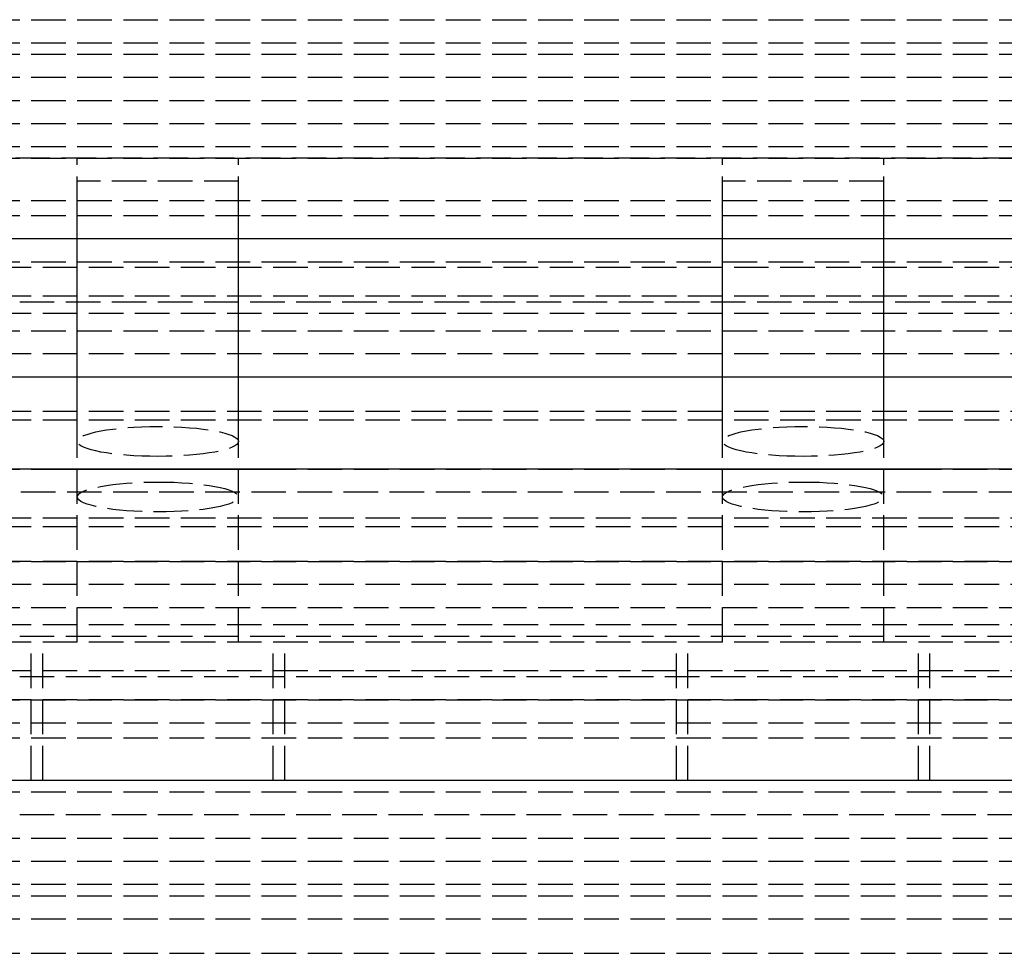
# Model space of a CAD drawing. Header units: millimetres. Extents: x 0 to 2050, y -94 to 94.
# Tile 7 of 13: x 36 to 78, y -21 to 20. Entities that reach past the tile are written whole.
import ezdxf

# ---------------------------------------------------------------- set-up
doc = ezdxf.new("R2010")
doc.units = ezdxf.units.MM
doc.header["$LTSCALE"] = 10
doc.linetypes.add('ALLCAD_Strich', pattern=[0.2, 0.15, -0.05])
doc.layers.add('BESCH_KONT_sich_schn_ansi_2d', color=40, linetype='Continuous')
doc.layers.add('BESCH_KONT_sich_schn_grun_2d', color=10, linetype='Continuous')

msp = doc.modelspace()

# ---------------------------------------------------------------- linework, layer by layer
at = {"layer": 'BESCH_KONT_sich_schn_ansi_2d', "linetype": 'ALLCAD_Strich'}
for p, q in [((0, 0, 2360), (2050, 0, 2360)), ((2050, 0, 2410), (0, 0, 2410)), ((0, 0, 2312.500000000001), (2050, 0, 2312.500000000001)), ((0, 0, 2358.000000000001), (2050, 0, 2358.000000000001)), ((0, 0, 2357.000000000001), (2050, 0, 2357.000000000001)), ((0, 0, 2314.000000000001), (2050, 0, 2314.000000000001)), ((80.5, 0, 2312.500000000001), (0, 0, 2312.500000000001)), ((0, 0, 2312.000000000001), (80.5, 0, 2312.000000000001)), ((0, 0, 2346.000000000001), (2050, 0, 2346.000000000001)), ((0, 0, 2349.000000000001), (2050, 0, 2349.000000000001)), ((0, 0, 2352.500000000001), (2050, 0, 2352.500000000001)), ((0, 0, 2356.500000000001), (2050, 0, 2356.500000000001)), ((0, 0, 2355.500000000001), (2050, 0, 2355.500000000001)), ((0, 0, 2315.500000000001), (2050, 0, 2315.500000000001)), ((273.9065541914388, 0, 2354.500000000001), (0, 0, 2354.500000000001)), ((2050, 0, 2353.500000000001), (0, 0, 2353.500000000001)), ((0, 0, 2348.000000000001), (2050, 0, 2348.000000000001)), ((0, 0, 2349.450000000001), (2050, 0, 2349.450000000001)), ((0, 0, 2347.500000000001), (2050, 0, 2347.500000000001)), ((80, 0, 2320.000000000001), (0.5, 0, 2320.000000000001)), ((1055.000000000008, 0, 2310.000000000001), (2.000000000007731, 0, 2310.000000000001)), ((1055.000000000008, 0, 2268.000000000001), (2.000000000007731, 0, 2268.000000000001)), ((998.0000000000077, 0, 9.000000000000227), (2.000000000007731, 0, 9.000000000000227)), ((130.0000000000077, 0, 2288.000000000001), (2.000000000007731, 0, 2288.000000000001)), ((130.0000000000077, 0, 2289), (2.000000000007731, 0, 2289)), ((130.0000000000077, 0, 2287), (2.000000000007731, 0, 2287)), ((130.0000000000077, 0, 2274), (2.000000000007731, 0, 2274)), ((1055.000000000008, 0, 2303.000000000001), (2.000000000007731, 0, 2303.000000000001)), ((1055.000000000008, 0, 2270.000000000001), (2.000000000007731, 0, 2270.000000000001)), ((1055.000000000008, 0, 2269.000000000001), (2.000000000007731, 0, 2269.000000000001)), ((1055.000000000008, 0, 2271.000000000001), (2.000000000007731, 0, 2271.000000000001)), ((1055.000000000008, 0, 2304.000000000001), (2.000000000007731, 0, 2304.000000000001)), ((1055.000000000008, 0, 2309.000000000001), (2.000000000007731, 0, 2309.000000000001)), ((2.000000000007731, 0, 2272.000000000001), (1055.000000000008, 0, 2272.000000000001)), ((2.000000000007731, 0, 2302.000000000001), (1055.000000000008, 0, 2302.000000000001)), ((127.8693220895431, 0, 2300.500000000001), (2.000000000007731, 0, 2300.500000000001)), ((123.0557280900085, 0, 2302.500000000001), (2.000000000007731, 0, 2302.500000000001)), ((262.0000000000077, 0, 2303.000000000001), (2.000000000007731, 0, 2303.000000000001)), ((262.0000000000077, 0, 2271.000000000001), (2.000000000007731, 0, 2271.000000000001)), ((262.0000000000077, 0, 2272.000000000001), (2.000000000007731, 0, 2272.000000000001)), ((262.0000000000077, 0, 2274.000000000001), (2.000000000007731, 0, 2274.000000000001)), ((262.0000000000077, 0, 2287.000000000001), (2.000000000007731, 0, 2287.000000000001)), ((262.0000000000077, 0, 2289.000000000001), (2.000000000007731, 0, 2289.000000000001)), ((262.0000000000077, 0, 2302.000000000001), (2.000000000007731, 0, 2302.000000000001)), ((123.0557280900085, 0, 2302.500000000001), (2.000000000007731, 0, 2302.500000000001)), ((127.8693220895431, 0, 2300.500000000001), (2.000000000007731, 0, 2300.500000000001)), ((2.000000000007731, 0, 2288), (1055.000000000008, 0, 2288))]:
    msp.add_line(p, q, dxfattribs=at)
at = {"layer": 'BESCH_KONT_sich_schn_ansi_2d', "linetype": 'ALLCAD_Strich', "extrusion": (0, 1, 0)}
for centre, radius in [((-41.50000000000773, 2294.000000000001), 5.5), ((-41.50000000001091, 2294.000000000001), 5), ((-41.50000000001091, 2294.000000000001), 3.5), ((-41.50000000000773, 2294.000000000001), 3.5), ((-69.50000000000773, 2294.000000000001), 5.5), ((-69.50000000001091, 2294.000000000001), 5), ((-69.50000000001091, 2294.000000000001), 3.5), ((-69.50000000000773, 2294.000000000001), 3.5)]:
    msp.add_circle(centre, radius, dxfattribs=at)
at = {"layer": 'BESCH_KONT_sich_schn_grun_2d', "linetype": 'ALLCAD_Strich'}
for p, q in [((0, 19.50000000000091), (2050, 19.50000000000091)), ((0, 18.50000000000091), (2050, 18.50000000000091)), ((0, 18.00000000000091), (2050, 18.00000000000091)), ((0, 17.00000000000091), (2050, 17.00000000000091)), ((0, 16.00000000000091), (2050, 16.00000000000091)), ((2.000000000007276, 14.99999999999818), (1055.000000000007, 14.99999999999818)), ((0, 14.00000000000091), (2050, 14.00000000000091)), ((2.000000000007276, 13.49999999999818), (1055.000000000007, 13.49999999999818)), ((126.8125000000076, 13.49999999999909), (2.000000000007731, 13.49999999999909)), ((38.00000000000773, 1.203703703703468), (38.00000000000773, 13.49999999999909)), ((45.00000000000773, 1.203703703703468), (45.00000000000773, 13.49999999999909)), ((66.00000000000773, 1.203703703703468), (66.00000000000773, 13.49999999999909)), ((73.00000000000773, 1.203703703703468), (73.00000000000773, 13.49999999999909)), ((45.00000000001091, 12.49999999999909), (38.00000000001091, 12.49999999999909)), ((38.00000000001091, -7.500000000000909), (38.00000000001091, 12.49999999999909)), ((45.00000000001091, -7.500000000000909), (45.00000000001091, 12.49999999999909)), ((73.00000000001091, 12.49999999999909), (66.00000000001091, 12.49999999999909)), ((66.00000000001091, -7.500000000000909), (66.00000000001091, 12.49999999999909)), ((73.00000000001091, -7.500000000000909), (73.00000000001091, 12.49999999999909)), ((0, 11.65000000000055), (2050, 11.65000000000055)), ((0, 11.00000000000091), (2050, 11.00000000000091)), ((1055.000000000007, 9.999999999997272), (2.000000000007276, 9.999999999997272)), ((127.6875000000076, 9.99999999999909), (2.000000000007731, 9.99999999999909)), ((2.000000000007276, 8.999999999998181), (1055.000000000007, 8.999999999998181)), ((130.0000000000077, 8.74999999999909), (2.000000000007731, 8.74999999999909)), ((262.0000000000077, 8.74999999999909), (2.000000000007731, 8.74999999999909)), ((2050, 7.500000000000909), (0, 7.500000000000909)), ((106.9999999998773, 7.249999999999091), (2.000000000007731, 7.249999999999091)), ((106.9999999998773, 7.249999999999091), (2.000000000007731, 7.249999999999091)), ((130.0000000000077, 6.749999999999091), (2.000000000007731, 6.749999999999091)), ((262.0000000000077, 6.749999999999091), (2.000000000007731, 6.749999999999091)), ((0, 6.000000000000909), (2050, 6.000000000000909)), ((2050, 5.000000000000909), (0, 5.000000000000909)), ((512.50000000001, 3.999999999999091), (2.000000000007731, 3.999999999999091)), ((130.0000000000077, 3.999999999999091), (2.017286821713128, 3.999999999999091)), ((130.0000000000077, 2.499999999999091), (2.000000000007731, 2.499999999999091)), ((262.0000000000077, 2.129629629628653), (2.000000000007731, 2.129629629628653)), ((123.0000000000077, -9.094947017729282e-13), (2.000000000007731, -9.094947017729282e-13)), ((123.0000000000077, -9.094947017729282e-13), (2.000000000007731, -9.094947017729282e-13)), ((123.0557280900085, -1.000000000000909), (2.000000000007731, -1.000000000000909)), ((123.0557280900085, -1.000000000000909), (2.000000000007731, -1.000000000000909)), ((38.00000000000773, -7.500000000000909), (38.00000000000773, -1.203703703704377)), ((45.00000000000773, -7.500000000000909), (45.00000000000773, -1.203703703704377)), ((66.00000000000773, -7.500000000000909), (66.00000000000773, -1.203703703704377)), ((73.00000000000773, -7.500000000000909), (73.00000000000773, -1.203703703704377)), ((262.0000000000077, -2.129629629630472), (2.000000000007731, -2.129629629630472)), ((130.0000000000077, -2.500000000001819), (2.000000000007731, -2.500000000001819)), ((130.0000000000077, -4.000000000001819), (2.000000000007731, -4.000000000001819)), ((2.000000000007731, -4.000000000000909), (512.50000000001, -4.000000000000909)), ((2050, -4.999999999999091), (0, -4.999999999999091)), ((0, -5.999999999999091), (2050, -5.999999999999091)), ((130.0000000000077, -6.750000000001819), (2.000000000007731, -6.750000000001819)), ((262.0000000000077, -6.750000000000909), (2.000000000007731, -6.750000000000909)), ((106.999999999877, -7.250000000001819), (2.000000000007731, -7.250000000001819)), ((106.999999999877, -7.250000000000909), (2.000000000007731, -7.250000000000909)), ((2050, -7.499999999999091), (0, -7.499999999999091)), ((36.00000000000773, -13.50000000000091), (36.00000000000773, -7.500000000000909)), ((36.50000000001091, -13.50000000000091), (36.50000000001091, -7.500000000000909)), ((46.50000000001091, -13.50000000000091), (46.50000000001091, -7.500000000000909)), ((47.00000000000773, -13.50000000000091), (47.00000000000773, -7.500000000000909)), ((64.00000000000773, -13.50000000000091), (64.00000000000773, -7.500000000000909)), ((64.50000000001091, -13.50000000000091), (64.50000000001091, -7.500000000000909)), ((74.50000000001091, -13.50000000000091), (74.50000000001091, -7.500000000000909)), ((75.00000000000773, -13.50000000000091), (75.00000000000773, -7.500000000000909)), ((130.0000000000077, -8.750000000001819), (2.000000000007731, -8.750000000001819)), ((262.0000000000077, -8.75000000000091), (2.000000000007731, -8.75000000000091)), ((1055.000000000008, -9.00000000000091), (2.000000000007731, -9.00000000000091)), ((2.000000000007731, -10.00000000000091), (1055.000000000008, -10.00000000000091)), ((262.0000000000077, -10.00000000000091), (2.000000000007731, -10.00000000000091)), ((0, -10.99999999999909), (2050, -10.99999999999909)), ((0, -11.64999999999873), (2050, -11.64999999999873)), ((1055.000000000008, -13.50000000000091), (2.000000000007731, -13.50000000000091)), ((262.0000000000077, -13.50000000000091), (2.000000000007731, -13.50000000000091)), ((0, -13.99999999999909), (2050, -13.99999999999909)), ((1055.000000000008, -15.00000000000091), (2.000000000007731, -15.00000000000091)), ((0, -15.99999999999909), (2050, -15.99999999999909)), ((0, -16.99999999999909), (2050, -16.99999999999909)), ((0, -17.99999999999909), (2050, -17.99999999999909)), ((0, -18.49999999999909), (2050, -18.49999999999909)), ((0, -19.49999999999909), (2050, -19.49999999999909)), ((0, -20.99999999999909), (2050, -20.99999999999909))]:
    msp.add_line(p, q, dxfattribs=at)
for centre, major_axis, ratio in [((41.50000000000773, 1.203703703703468), (-3.5, 0), 0.1851851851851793), ((69.50000000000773, 1.203703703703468), (-3.5, 0), 0.1851851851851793), ((41.50000000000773, -1.203703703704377), (3.5, 0), 0.1851851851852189), ((69.50000000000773, -1.203703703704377), (3.5, 0), 0.1851851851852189)]:
    msp.add_ellipse(centre, major_axis=major_axis, ratio=ratio, start_param=-4.71238898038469, end_param=1.570796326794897, dxfattribs=at)

doc.saveas('drawing.dxf')
